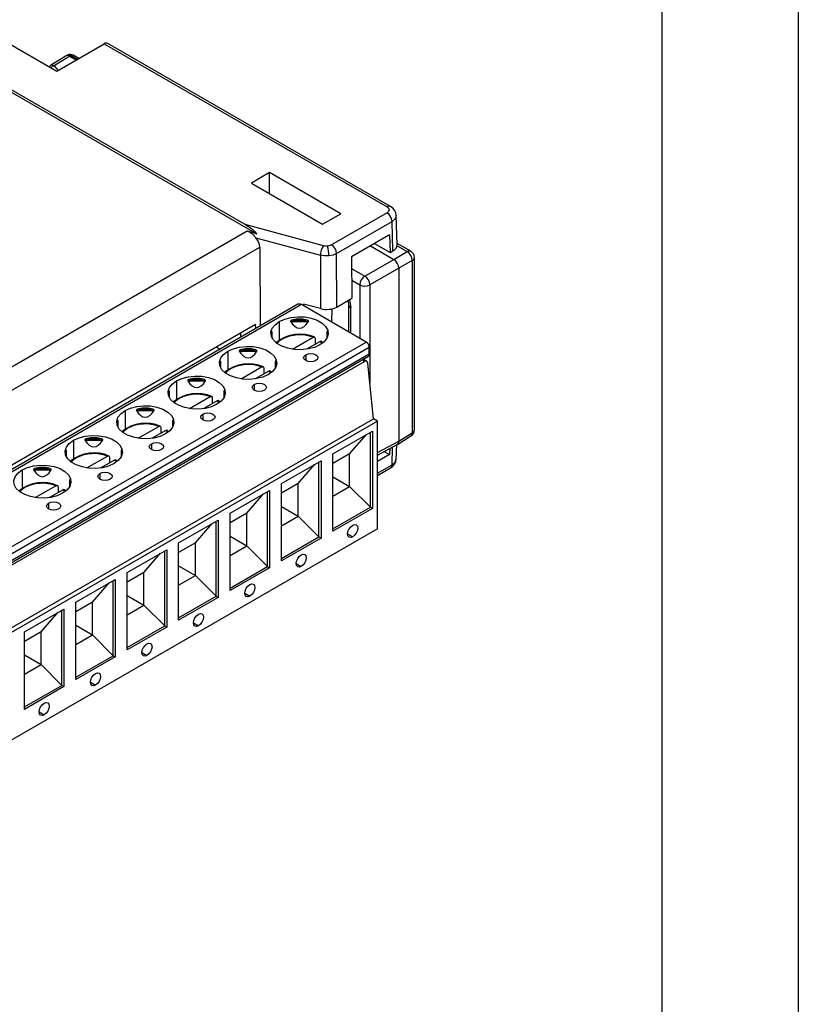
# Model space of a CAD drawing. Header units: millimetres. Extents: x 0 to 419, y 0 to 324.
# Tile 9 of 10: x 365 to 419, y 197 to 265. Entities that reach past the tile are written whole.
import ezdxf

# ---------------------------------------------------------------- set-up
doc = ezdxf.new("R2010")
doc.units = ezdxf.units.MM
doc.header["$LTSCALE"] = 1.5
doc.layers.add('TEXT', color=140, linetype='Continuous', lineweight=25)

msp = doc.modelspace()

# ---------------------------------------------------------------- linework, layer by layer
at = {"color": 7, "linetype": 'Continuous'}
msp.add_line((419.104, 323.854), (419.104, 0.004), dxfattribs=at)
for p, q in [((322.615, 284.219), (381.292, 250.345)), ((380.465, 250.986), (323.442, 283.905)), ((342.044, 276.297), (367.306, 261.714)), ((367.306, 261.714), (370.62, 263.626)), ((370.62, 263.626), (390.377, 252.221)), ((390.627, 252.246), (370.868, 263.652)), ((368.064, 262.84), (367.971, 262.79)), ((367.963, 262.785), (366.866, 262.107)), ((368.217, 262.763), (367.123, 262.086)), ((368.303, 262.809), (368.217, 262.763)), ((368.217, 262.763), (368.671, 262.501)), ((368.303, 262.809), (368.754, 262.549)), ((368.838, 262.598), (368.45, 262.822)), ((367.123, 262.086), (367.403, 261.77)), ((382.161, 254.62), (380.9, 253.892)), ((387.139, 251.747), (382.161, 254.62)), ((382.161, 253.164), (382.161, 254.62)), ((380.9, 253.892), (385.877, 251.018)), ((385.877, 251.018), (387.139, 251.747)), ((390.377, 251.813), (386.495, 249.572)), ((386.849, 248.967), (390.73, 251.208)), ((390.792, 249.159), (390.73, 251.208)), ((391.085, 249.577), (391.022, 251.644)), ((380.605, 250.53), (316.507, 213.527)), ((385.93, 249.515), (380.465, 250.986)), ((381.292, 250.345), (380.605, 250.53)), ((381.211, 250.066), (385.719, 248.852)), ((390.553, 250.267), (387.896, 248.733)), ((390.553, 250.267), (390.59, 249.043)), ((317.486, 212.473), (381.486, 249.42)), ((381.486, 249.42), (381.51, 243.897)), ((389.218, 249.497), (390.845, 248.557)), ((389.511, 249.666), (390.59, 249.043)), ((390.59, 249.043), (390.792, 249.159)), ((390.845, 248.557), (391.79, 249.103)), ((391.08, 249.513), (391.79, 249.103)), ((392.034, 249.125), (391.082, 249.674)), ((385.719, 248.852), (385.736, 245.116)), ((386.865, 245.231), (386.849, 248.967)), ((387.896, 248.733), (387.917, 245.838)), ((388.824, 247.391), (390.845, 248.557)), ((392.144, 248.491), (391.198, 247.945)), ((392.144, 248.491), (392.144, 236.445)), ((392.284, 236.645), (392.284, 248.691)), ((387.902, 247.923), (388.824, 247.391)), ((391.198, 247.945), (389.177, 246.779)), ((391.198, 247.945), (391.198, 235.86)), ((387.908, 247.11), (388.476, 246.782)), ((388.476, 246.782), (388.476, 243.042)), ((389.177, 246.779), (389.177, 239.903)), ((386.865, 245.231), (387.917, 245.838)), ((384.149, 245.42), (326.675, 212.242)), ((384.399, 245.396), (326.925, 212.217)), ((388.924, 242.783), (384.399, 245.396)), ((384.542, 245.437), (384.538, 245.315)), ((385.736, 245.116), (384.542, 245.437)), ((386.522, 244.17), (386.543, 245.106)), ((387.692, 245.393), (387.692, 243.494)), ((387.839, 243.41), (387.839, 245.189)), ((383.82, 244.338), (384.709, 244.338)), ((381.196, 244.004), (319.269, 208.254)), ((381.202, 243.719), (381.196, 244.004)), ((382.85, 244.216), (382.85, 242.924)), ((383.64, 244.239), (384.889, 244.239)), ((383.643, 244.227), (384.886, 244.227)), ((380.169, 243.123), (380.162, 243.407)), ((382.314, 243.143), (382.314, 243.469)), ((382.364, 243.039), (382.364, 243.502)), ((383.769, 242.281), (385.211, 243.113)), ((385.355, 243.033), (385.355, 242.625)), ((386.164, 243.502), (386.164, 243.039)), ((386.214, 243.469), (386.214, 243.143)), ((331.451, 209.604), (388.924, 242.783)), ((331.663, 209.237), (389.136, 242.416)), ((378.701, 242.275), (378.451, 242.419)), ((380.228, 242.265), (381.117, 242.265)), ((385.706, 242.827), (384.759, 242.281)), ((385.706, 242.827), (385.839, 242.688)), ((385.891, 242.756), (385.805, 242.843)), ((389.136, 241.926), (389.136, 242.416)), ((331.601, 208.61), (389.074, 241.788)), ((389.136, 241.926), (331.663, 208.747)), ((379.258, 242.142), (379.258, 240.85)), ((380.048, 242.165), (381.297, 242.165)), ((380.051, 242.154), (381.293, 242.154)), ((384.696, 241.893), (384.696, 241.485)), ((388.8, 241.434), (388.63, 241.532)), ((388.957, 241.445), (388.718, 241.583)), ((331.877, 208.574), (388.8, 241.434)), ((378.722, 241.069), (378.722, 241.395)), ((378.772, 240.965), (378.772, 241.429)), ((380.177, 240.207), (381.619, 241.04)), ((381.763, 240.959), (381.763, 240.551)), ((382.572, 241.429), (382.572, 240.965)), ((382.622, 241.395), (382.622, 241.069)), ((389.426, 237.418), (389.038, 241.297)), ((376.636, 240.191), (377.525, 240.191)), ((382.114, 240.754), (381.167, 240.207)), ((382.114, 240.754), (382.247, 240.614)), ((382.299, 240.683), (382.213, 240.769)), ((375.666, 240.069), (375.666, 238.777)), ((376.456, 240.091), (377.705, 240.091)), ((376.459, 240.08), (377.701, 240.08)), ((381.104, 239.82), (381.104, 239.411)), ((375.13, 238.996), (375.13, 239.322)), ((375.18, 238.892), (375.18, 239.355)), ((376.585, 238.133), (378.027, 238.966)), ((378.171, 238.886), (378.171, 238.478)), ((378.98, 239.355), (378.98, 238.892)), ((379.03, 239.322), (379.03, 238.996)), ((373.044, 238.117), (373.932, 238.117)), ((378.522, 238.68), (377.575, 238.133)), ((378.522, 238.68), (378.655, 238.54)), ((378.707, 238.609), (378.62, 238.696)), ((332.08, 204.313), (389.426, 237.418)), ((372.074, 237.995), (372.074, 236.703)), ((372.864, 238.018), (374.113, 238.018)), ((372.867, 238.006), (374.109, 238.006)), ((377.512, 237.746), (377.512, 237.338)), ((389.709, 237.255), (389.426, 237.418)), ((389.709, 237.255), (332.363, 204.15)), ((371.538, 236.922), (371.538, 237.248)), ((371.588, 236.818), (371.588, 237.281)), ((372.993, 236.06), (374.435, 236.892)), ((374.579, 236.812), (374.579, 236.404)), ((375.388, 237.281), (375.388, 236.818)), ((375.438, 237.248), (375.438, 236.922)), ((389.709, 229.723), (389.709, 237.255)), ((369.452, 236.044), (370.34, 236.044)), ((374.93, 236.606), (373.983, 236.06)), ((374.93, 236.606), (375.063, 236.467)), ((375.115, 236.535), (375.028, 236.622)), ((386.596, 234.968), (389.358, 236.562)), ((387.765, 234.969), (388.933, 236.317)), ((389.216, 231.234), (389.216, 236.481)), ((389.358, 236.562), (389.358, 231.153)), ((391.099, 235.634), (392.047, 236.22)), ((391.198, 235.86), (392.144, 236.445)), ((368.482, 235.921), (368.482, 234.629)), ((369.271, 235.944), (370.52, 235.944)), ((369.275, 235.933), (370.517, 235.933)), ((373.919, 235.672), (373.919, 235.264)), ((389.709, 235.06), (391.198, 235.86)), ((389.709, 234.886), (391.09, 235.629)), ((390.569, 235.348), (390.556, 234.915)), ((390.733, 234.208), (390.77, 235.457)), ((391.025, 234.588), (391.056, 235.61)), ((367.946, 234.848), (367.946, 235.174)), ((367.996, 234.744), (367.996, 235.208)), ((369.401, 233.986), (370.843, 234.818)), ((370.987, 234.738), (370.987, 234.33)), ((371.796, 235.208), (371.796, 234.744)), ((371.846, 235.174), (371.846, 234.848)), ((387.765, 234.969), (386.596, 234.294)), ((386.596, 229.558), (386.596, 234.968)), ((387.765, 232.683), (387.765, 234.969)), ((390.556, 234.915), (389.709, 234.426)), ((390.173, 235.136), (390.556, 234.915)), ((365.859, 233.97), (366.748, 233.97)), ((371.338, 234.533), (370.391, 233.986)), ((371.338, 234.533), (371.471, 234.393)), ((371.523, 234.462), (371.436, 234.548)), ((383.004, 232.894), (385.765, 234.489)), ((384.172, 232.895), (385.341, 234.243)), ((385.624, 229.161), (385.624, 234.407)), ((385.765, 234.489), (385.765, 229.079)), ((389.709, 233.617), (390.733, 234.208)), ((389.709, 233.455), (390.629, 233.986)), ((364.89, 233.847), (364.89, 232.556)), ((365.679, 233.87), (366.928, 233.87)), ((365.683, 233.859), (366.925, 233.859)), ((370.327, 233.598), (370.327, 233.19)), ((386.596, 233.357), (387.765, 232.683)), ((365.809, 231.912), (367.251, 232.745)), ((367.395, 232.665), (367.395, 232.257)), ((368.204, 233.134), (368.204, 232.671)), ((368.254, 233.101), (368.254, 232.775)), ((384.172, 232.895), (383.004, 232.22)), ((383.004, 227.485), (383.004, 232.894)), ((384.172, 230.609), (384.172, 232.895)), ((386.596, 232.008), (387.765, 232.683)), ((387.765, 232.683), (389.216, 231.234)), ((367.746, 232.459), (366.799, 231.912)), ((367.746, 232.459), (367.878, 232.319)), ((367.931, 232.388), (367.844, 232.475)), ((379.412, 230.821), (382.173, 232.415)), ((380.58, 230.821), (381.749, 232.17)), ((382.032, 227.087), (382.032, 232.333)), ((382.173, 232.415), (382.173, 227.005)), ((366.735, 231.525), (366.735, 231.117)), ((383.004, 231.284), (384.172, 230.609)), ((386.596, 229.722), (389.216, 231.234)), ((389.216, 231.234), (389.358, 231.153)), ((379.412, 225.411), (379.412, 230.821)), ((380.58, 230.821), (379.412, 230.147)), ((380.58, 228.535), (380.58, 230.821)), ((383.004, 229.934), (384.172, 230.609)), ((384.172, 230.609), (385.624, 229.161)), ((389.358, 231.153), (386.596, 229.558)), ((375.82, 228.747), (378.581, 230.341)), ((376.988, 228.748), (378.157, 230.096)), ((378.44, 225.013), (378.44, 230.26)), ((378.581, 230.341), (378.581, 224.932)), ((389.709, 229.723), (332.363, 196.617)), ((379.412, 229.21), (380.58, 228.535)), ((383.004, 227.648), (385.624, 229.161)), ((385.624, 229.161), (385.765, 229.079)), ((387.623, 229.376), (387.977, 229.172)), ((376.988, 228.748), (375.82, 228.073)), ((375.82, 223.337), (375.82, 228.747)), ((376.988, 226.462), (376.988, 228.748)), ((379.412, 227.86), (380.58, 228.535)), ((380.58, 228.535), (382.032, 227.087)), ((385.765, 229.079), (383.004, 227.485)), ((372.227, 226.673), (374.989, 228.268)), ((373.396, 226.674), (374.565, 228.022)), ((374.848, 222.94), (374.848, 228.186)), ((374.989, 228.268), (374.989, 222.858)), ((375.82, 227.136), (376.988, 226.462)), ((379.412, 225.574), (382.032, 227.087)), ((382.032, 227.087), (382.173, 227.005)), ((384.031, 227.302), (384.385, 227.098)), ((373.396, 226.674), (372.227, 225.999)), ((372.227, 221.264), (372.227, 226.673)), ((373.396, 224.388), (373.396, 226.674)), ((375.82, 225.787), (376.988, 226.462)), ((376.988, 226.462), (378.44, 225.013)), ((382.173, 227.005), (379.412, 225.411)), ((368.635, 224.6), (371.397, 226.194)), ((369.804, 224.6), (370.972, 225.949)), ((371.256, 220.866), (371.256, 226.112)), ((371.397, 226.194), (371.397, 220.784)), ((372.227, 225.063), (373.396, 224.388)), ((375.82, 223.501), (378.44, 225.013)), ((378.44, 225.013), (378.581, 224.932)), ((380.439, 225.228), (380.792, 225.024)), ((368.635, 219.19), (368.635, 224.6)), ((369.804, 224.6), (368.635, 223.926)), ((369.804, 222.314), (369.804, 224.6)), ((372.227, 223.713), (373.396, 224.388)), ((373.396, 224.388), (374.848, 222.94)), ((378.581, 224.932), (375.82, 223.337)), ((365.043, 222.526), (367.805, 224.12)), ((366.212, 222.527), (367.38, 223.875)), ((367.664, 218.792), (367.664, 224.039)), ((367.805, 224.12), (367.805, 218.711)), ((368.635, 222.989), (369.804, 222.314)), ((372.227, 221.427), (374.848, 222.94)), ((374.848, 222.94), (374.989, 222.858)), ((376.847, 223.155), (377.2, 222.951)), ((366.212, 222.527), (365.043, 221.852)), ((365.043, 217.116), (365.043, 222.526)), ((366.212, 220.24), (366.212, 222.527)), ((368.635, 221.639), (369.804, 222.314)), ((369.804, 222.314), (371.256, 220.866)), ((374.989, 222.858), (372.227, 221.264)), ((365.043, 220.915), (366.212, 220.24)), ((373.255, 221.081), (373.608, 220.877)), ((365.043, 219.566), (366.212, 220.24)), ((366.212, 220.24), (367.664, 218.792)), ((368.635, 219.353), (371.256, 220.866)), ((371.397, 220.784), (368.635, 219.19)), ((371.256, 220.866), (371.397, 220.784)), ((369.663, 219.007), (370.016, 218.803)), ((365.043, 217.28), (367.664, 218.792)), ((367.805, 218.711), (365.043, 217.116)), ((367.664, 218.792), (367.805, 218.711)), ((366.071, 216.934), (366.424, 216.73))]:
    msp.add_line(p, q)
at = {"flags": 128}
for points in [[(367.123, 262.086), (366.955, 262.004), (366.897, 261.95)], [(390.377, 252.221), (390.485, 252.127), (390.523, 252.017), (390.485, 251.907), (390.377, 251.813)], [(391.023, 251.619), (390.947, 251.397), (390.73, 251.208)], [(386.228, 249.492), (386.076, 249.49), (385.93, 249.515)], [(386.495, 249.572), (386.373, 249.52), (386.228, 249.492)], [(386.315, 248.808), (386.011, 248.804), (385.719, 248.852)], [(386.849, 248.967), (386.603, 248.865), (386.315, 248.808)], [(387.653, 245.685), (387.659, 245.666), (387.692, 245.393)], [(387.743, 245.738), (387.758, 245.704), (387.839, 245.189)], [(382.85, 244.216), (383.23, 244.388), (383.669, 244.502), (384.144, 244.552), (384.625, 244.535), (385.085, 244.452), (385.498, 244.308), (385.839, 244.112), (386.088, 243.873), (386.232, 243.608), (386.261, 243.33), (386.174, 243.056), (385.976, 242.802), (385.679, 242.583)], [(383.82, 244.338), (383.757, 244.321), (383.714, 244.304), (383.67, 244.279), (383.655, 244.267), (383.644, 244.252), (383.64, 244.243), (383.64, 244.239)], [(384.889, 244.239), (384.887, 244.249), (384.88, 244.26), (384.862, 244.277), (384.801, 244.31), (384.709, 244.338)], [(385.679, 242.583), (385.299, 242.411), (384.859, 242.297), (384.385, 242.247), (383.904, 242.264), (383.444, 242.347), (383.031, 242.491), (382.69, 242.687), (382.441, 242.926), (382.297, 243.191), (382.268, 243.469), (382.355, 243.743), (382.553, 243.997), (382.85, 244.216)], [(383.64, 244.239), (383.641, 244.233), (383.643, 244.227)], [(384.886, 244.227), (384.888, 244.233), (384.889, 244.239)], [(382.364, 243.502), (382.364, 243.511), (382.361, 243.517), (382.356, 243.52), (382.338, 243.507), (382.314, 243.469)], [(385.211, 243.113), (385.26, 243.132), (385.303, 243.129), (385.335, 243.105), (385.352, 243.064), (385.355, 243.033)], [(386.214, 243.469), (386.199, 243.496), (386.187, 243.511), (386.174, 243.52), (386.169, 243.519), (386.166, 243.513), (386.165, 243.506), (386.164, 243.502)], [(379.258, 242.142), (379.638, 242.314), (380.077, 242.428), (380.552, 242.478), (381.033, 242.461), (381.493, 242.379), (381.906, 242.235), (382.247, 242.038), (382.496, 241.8), (382.64, 241.534), (382.669, 241.256), (382.582, 240.982), (382.384, 240.728), (382.086, 240.509)], [(380.228, 242.265), (380.165, 242.247), (380.122, 242.23), (380.078, 242.206), (380.063, 242.193), (380.052, 242.179), (380.048, 242.169), (380.048, 242.165)], [(381.297, 242.165), (381.295, 242.175), (381.287, 242.187), (381.269, 242.204), (381.209, 242.236), (381.117, 242.265)], [(382.086, 240.509), (381.707, 240.338), (381.267, 240.224), (380.793, 240.173), (380.312, 240.19), (379.851, 240.273), (379.439, 240.417), (379.098, 240.614), (378.848, 240.852), (378.705, 241.118), (378.676, 241.396), (378.763, 241.669), (378.961, 241.923), (379.258, 242.142)], [(380.048, 242.165), (380.049, 242.159), (380.051, 242.154)], [(381.293, 242.154), (381.296, 242.159), (381.297, 242.165)], [(385.403, 241.485), (385.241, 241.422), (385.049, 241.4), (384.858, 241.422), (384.696, 241.485), (384.587, 241.579), (384.549, 241.689), (384.587, 241.8), (384.696, 241.893)], [(384.696, 241.893), (384.858, 241.956), (385.049, 241.978), (385.241, 241.956), (385.403, 241.893), (385.511, 241.8), (385.549, 241.689), (385.511, 241.579), (385.403, 241.485)], [(378.772, 241.429), (378.772, 241.437), (378.769, 241.443), (378.764, 241.446), (378.746, 241.433), (378.722, 241.395)], [(381.619, 241.04), (381.668, 241.058), (381.711, 241.055), (381.743, 241.032), (381.76, 240.991), (381.763, 240.959)], [(382.622, 241.395), (382.607, 241.423), (382.595, 241.438), (382.582, 241.446), (382.577, 241.445), (382.574, 241.439), (382.572, 241.432), (382.572, 241.429)], [(375.666, 240.069), (376.046, 240.24), (376.485, 240.354), (376.959, 240.405), (377.441, 240.388), (377.901, 240.305), (378.314, 240.161), (378.655, 239.964), (378.904, 239.726), (379.047, 239.46), (379.077, 239.182), (378.99, 238.909), (378.792, 238.655), (378.494, 238.436)], [(376.636, 240.191), (376.573, 240.173), (376.53, 240.157), (376.486, 240.132), (376.471, 240.12), (376.46, 240.105), (376.456, 240.095), (376.456, 240.091)], [(377.705, 240.091), (377.703, 240.101), (377.695, 240.113), (377.677, 240.13), (377.617, 240.162), (377.525, 240.191)], [(378.494, 238.436), (378.115, 238.264), (377.675, 238.15), (377.201, 238.1), (376.72, 238.116), (376.259, 238.199), (375.847, 238.343), (375.506, 238.54), (375.256, 238.778), (375.113, 239.044), (375.084, 239.322), (375.171, 239.596), (375.369, 239.849), (375.666, 240.069)], [(376.456, 240.091), (376.457, 240.085), (376.459, 240.08)], [(377.701, 240.08), (377.704, 240.085), (377.705, 240.091)], [(381.811, 239.411), (381.649, 239.349), (381.457, 239.327), (381.266, 239.349), (381.104, 239.411), (380.995, 239.505), (380.957, 239.615), (380.995, 239.726), (381.104, 239.82)], [(381.104, 239.82), (381.266, 239.882), (381.457, 239.904), (381.649, 239.882), (381.811, 239.82), (381.919, 239.726), (381.957, 239.615), (381.919, 239.505), (381.811, 239.411)], [(375.18, 239.355), (375.179, 239.363), (375.177, 239.37), (375.171, 239.373), (375.153, 239.36), (375.13, 239.322)], [(378.027, 238.966), (378.076, 238.984), (378.119, 238.982), (378.151, 238.958), (378.168, 238.917), (378.171, 238.886)], [(379.03, 239.322), (379.015, 239.349), (379.003, 239.364), (378.99, 239.373), (378.985, 239.372), (378.981, 239.366), (378.98, 239.359), (378.98, 239.355)], [(372.074, 237.995), (372.453, 238.167), (372.893, 238.281), (373.367, 238.331), (373.849, 238.314), (374.309, 238.231), (374.722, 238.087), (375.062, 237.89), (375.312, 237.652), (375.455, 237.387), (375.484, 237.109), (375.398, 236.835), (375.2, 236.581), (374.902, 236.362)], [(373.044, 238.117), (372.981, 238.099), (372.938, 238.083), (372.894, 238.058), (372.879, 238.046), (372.867, 238.031), (372.864, 238.022), (372.864, 238.018)], [(374.113, 238.018), (374.11, 238.028), (374.103, 238.039), (374.085, 238.056), (374.024, 238.089), (373.932, 238.117)], [(374.902, 236.362), (374.523, 236.19), (374.083, 236.076), (373.609, 236.026), (373.128, 236.043), (372.667, 236.126), (372.255, 236.27), (371.914, 236.466), (371.664, 236.705), (371.521, 236.97), (371.492, 237.248), (371.579, 237.522), (371.777, 237.776), (372.074, 237.995)], [(372.864, 238.018), (372.864, 238.012), (372.867, 238.006)], [(374.109, 238.006), (374.112, 238.012), (374.113, 238.018)], [(378.219, 237.338), (378.056, 237.275), (377.865, 237.253), (377.674, 237.275), (377.512, 237.338), (377.403, 237.431), (377.365, 237.542), (377.403, 237.652), (377.512, 237.746)], [(377.512, 237.746), (377.674, 237.808), (377.865, 237.83), (378.056, 237.808), (378.219, 237.746), (378.327, 237.652), (378.365, 237.542), (378.327, 237.431), (378.219, 237.338)], [(371.588, 237.281), (371.587, 237.29), (371.585, 237.296), (371.579, 237.299), (371.561, 237.286), (371.538, 237.248)], [(374.435, 236.892), (374.483, 236.911), (374.526, 236.908), (374.558, 236.884), (374.576, 236.843), (374.579, 236.812)], [(375.438, 237.248), (375.423, 237.275), (375.411, 237.29), (375.398, 237.299), (375.393, 237.298), (375.389, 237.292), (375.388, 237.285), (375.388, 237.281)], [(368.482, 235.921), (368.861, 236.093), (369.301, 236.207), (369.775, 236.257), (370.256, 236.24), (370.717, 236.158), (371.129, 236.014), (371.47, 235.817), (371.72, 235.579), (371.863, 235.313), (371.892, 235.035), (371.805, 234.761), (371.608, 234.507), (371.31, 234.288)], [(369.452, 236.044), (369.389, 236.026), (369.346, 236.009), (369.302, 235.985), (369.287, 235.972), (369.275, 235.958), (369.272, 235.948), (369.271, 235.944)], [(370.52, 235.944), (370.518, 235.954), (370.511, 235.966), (370.493, 235.982), (370.432, 236.015), (370.34, 236.044)], [(371.31, 234.288), (370.931, 234.117), (370.491, 234.002), (370.017, 233.952), (369.535, 233.969), (369.075, 234.052), (368.663, 234.196), (368.322, 234.393), (368.072, 234.631), (367.929, 234.897), (367.9, 235.174), (367.987, 235.448), (368.184, 235.702), (368.482, 235.921)], [(369.271, 235.944), (369.272, 235.938), (369.275, 235.933)], [(370.517, 235.933), (370.52, 235.938), (370.52, 235.944)], [(374.627, 235.264), (374.464, 235.201), (374.273, 235.179), (374.082, 235.201), (373.919, 235.264), (373.811, 235.358), (373.773, 235.468), (373.811, 235.579), (373.919, 235.672)], [(373.919, 235.672), (374.082, 235.735), (374.273, 235.757), (374.464, 235.735), (374.627, 235.672), (374.735, 235.579), (374.773, 235.468), (374.735, 235.358), (374.627, 235.264)], [(367.996, 235.208), (367.995, 235.216), (367.993, 235.222), (367.987, 235.225), (367.969, 235.212), (367.946, 235.174)], [(370.843, 234.818), (370.891, 234.837), (370.934, 234.834), (370.966, 234.811), (370.984, 234.77), (370.987, 234.738)], [(371.846, 235.174), (371.831, 235.202), (371.819, 235.217), (371.806, 235.225), (371.801, 235.224), (371.797, 235.218), (371.796, 235.211), (371.796, 235.208)], [(364.89, 233.847), (365.269, 234.019), (365.709, 234.133), (366.183, 234.184), (366.664, 234.167), (367.125, 234.084), (367.537, 233.94), (367.878, 233.743), (368.128, 233.505), (368.271, 233.239), (368.3, 232.961), (368.213, 232.688), (368.015, 232.434), (367.718, 232.215)], [(365.859, 233.97), (365.797, 233.952), (365.754, 233.936), (365.71, 233.911), (365.695, 233.899), (365.683, 233.884), (365.68, 233.874), (365.679, 233.87)], [(366.928, 233.87), (366.926, 233.88), (366.919, 233.892), (366.901, 233.909), (366.84, 233.941), (366.748, 233.97)], [(390.733, 234.208), (390.949, 234.393), (391.022, 234.603)], [(367.718, 232.215), (367.339, 232.043), (366.899, 231.929), (366.425, 231.879), (365.943, 231.895), (365.483, 231.978), (365.07, 232.122), (364.73, 232.319), (364.48, 232.557), (364.337, 232.823), (364.308, 233.101), (364.394, 233.375), (364.592, 233.628), (364.89, 233.847)], [(365.679, 233.87), (365.68, 233.864), (365.683, 233.859)], [(366.925, 233.859), (366.928, 233.864), (366.928, 233.87)], [(371.034, 233.19), (370.872, 233.128), (370.681, 233.106), (370.49, 233.128), (370.327, 233.19), (370.219, 233.284), (370.181, 233.394), (370.219, 233.505), (370.327, 233.598)], [(370.327, 233.598), (370.49, 233.661), (370.681, 233.683), (370.872, 233.661), (371.034, 233.598), (371.143, 233.505), (371.181, 233.394), (371.143, 233.284), (371.034, 233.19)], [(367.251, 232.745), (367.299, 232.763), (367.342, 232.761), (367.374, 232.737), (367.392, 232.696), (367.395, 232.665)], [(368.254, 233.101), (368.239, 233.128), (368.227, 233.143), (368.214, 233.152), (368.209, 233.151), (368.205, 233.145), (368.204, 233.138), (368.204, 233.134)], [(367.442, 231.117), (367.28, 231.054), (367.089, 231.032), (366.897, 231.054), (366.735, 231.117), (366.627, 231.21), (366.589, 231.321), (366.627, 231.431), (366.735, 231.525)], [(366.735, 231.525), (366.897, 231.587), (367.089, 231.609), (367.28, 231.587), (367.442, 231.525), (367.551, 231.431), (367.589, 231.321), (367.551, 231.21), (367.442, 231.117)], [(387.977, 229.172), (387.841, 229.125), (387.727, 229.147), (387.65, 229.235), (387.623, 229.376), (387.65, 229.548), (387.727, 229.724), (387.841, 229.879), (387.977, 229.988)], [(387.977, 229.988), (388.112, 230.035), (388.227, 230.013), (388.303, 229.925), (388.33, 229.784), (388.303, 229.612), (388.227, 229.436), (388.112, 229.281), (387.977, 229.172)], [(384.385, 227.098), (384.249, 227.051), (384.135, 227.073), (384.058, 227.161), (384.031, 227.302), (384.058, 227.474), (384.135, 227.651), (384.249, 227.805), (384.385, 227.914)], [(384.385, 227.914), (384.52, 227.961), (384.635, 227.939), (384.711, 227.851), (384.738, 227.71), (384.711, 227.539), (384.635, 227.362), (384.52, 227.207), (384.385, 227.098)], [(380.792, 225.024), (380.657, 224.977), (380.542, 225), (380.466, 225.088), (380.439, 225.228), (380.466, 225.4), (380.542, 225.577), (380.657, 225.732), (380.792, 225.841)], [(380.792, 225.841), (380.928, 225.888), (381.042, 225.866), (381.119, 225.777), (381.146, 225.637), (381.119, 225.465), (381.042, 225.288), (380.928, 225.133), (380.792, 225.024)], [(377.2, 222.951), (377.065, 222.904), (376.95, 222.926), (376.874, 223.014), (376.847, 223.155), (376.874, 223.327), (376.95, 223.503), (377.065, 223.658), (377.2, 223.767)], [(377.2, 223.767), (377.336, 223.814), (377.45, 223.792), (377.527, 223.704), (377.554, 223.563), (377.527, 223.391), (377.45, 223.214), (377.336, 223.06), (377.2, 222.951)], [(373.608, 220.877), (373.473, 220.83), (373.358, 220.852), (373.282, 220.94), (373.255, 221.081), (373.282, 221.253), (373.358, 221.43), (373.473, 221.584), (373.608, 221.693)], [(373.608, 221.693), (373.744, 221.74), (373.858, 221.718), (373.935, 221.63), (373.962, 221.489), (373.935, 221.317), (373.858, 221.141), (373.744, 220.986), (373.608, 220.877)], [(370.016, 218.803), (369.881, 218.756), (369.766, 218.778), (369.69, 218.867), (369.663, 219.007), (369.69, 219.179), (369.766, 219.356), (369.881, 219.511), (370.016, 219.62)], [(370.016, 219.62), (370.151, 219.667), (370.266, 219.644), (370.343, 219.556), (370.37, 219.416), (370.343, 219.244), (370.266, 219.067), (370.151, 218.912), (370.016, 218.803)], [(366.424, 216.73), (366.289, 216.683), (366.174, 216.705), (366.097, 216.793), (366.071, 216.934), (366.097, 217.105), (366.174, 217.282), (366.289, 217.437), (366.424, 217.546)], [(366.424, 217.546), (366.559, 217.593), (366.674, 217.571), (366.751, 217.483), (366.778, 217.342), (366.751, 217.17), (366.674, 216.993), (366.559, 216.839), (366.424, 216.73)]]:
    msp.add_lwpolyline(points, dxfattribs=at)
for centre, radius, start, end in [((368.157, 262.611), 0.247, 53.71662, 114.52093), ((368.241, 262.479), 0.402, 58.77117, 113.26241), ((368.388, 262.687), 0.149, 65.36022, 124.60414), ((367.129, 261.682), 0.5, 121.72906, 136.51856), ((366.977, 261.883), 0.251, 54.4735, 116.34159), ((390.522, 252.022), 0.247, 65.08013, 126.23304), ((390.263, 251.577), 0.762, 3.93502, 61.47629), ((389.961, 251.164), 0.77, 3.22965, 57.34774), ((380.206, 249.383), 1.214, 34.18977, 70.81014), ((386.925, 248.833), 1.206, 145.55942, 179.075), ((383.506, 248.799), 2.809, 0.18906, 14.28096), ((386.079, 248.924), 0.77, 3.22965, 57.34774), ((391.931, 248.899), 0.248, 65.36022, 124.60414), ((391.398, 248.469), 0.746, 1.72152, 58.27848), ((391.784, 248.691), 0.5, 0, 60.00269), ((392.038, 248.715), 0.248, 295.38794, 354.63803), ((389.246, 246.746), 0.77, 123.22971, 177.34769), ((388.386, 246.73), 0.793, 3.52223, 56.47777), ((388.83, 247.466), 0.77, 242.65648, 296.76622), ((384.252, 245.191), 0.251, 54.38242, 114.30712), ((387.938, 245.415), 0.247, 185.18148, 246.2321), ((384.287, 240.708), 2.626, 66.32924, 128.66607), ((383.598, 241.964), 1.161, 118.47384, 141.47048), ((384.274, 240.579), 2.702, 69.7026, 117.07114), ((385.765, 242.749), 0.0984, 56.24943, 126.69216), ((388.676, 242.395), 0.461, 2.60548, 57.39452), ((388.989, 241.91), 0.148, 305.01333, 6.29885), ((380.695, 238.634), 2.626, 66.32924, 128.66607), ((380.006, 239.891), 1.161, 118.47384, 141.47048), ((380.682, 238.506), 2.702, 69.7026, 117.07114), ((382.173, 240.675), 0.0984, 56.24943, 126.69216), ((377.103, 236.561), 2.626, 66.32924, 128.66607), ((376.414, 237.817), 1.161, 118.47384, 141.47048), ((377.09, 236.432), 2.702, 69.7026, 117.07114), ((378.581, 238.601), 0.0984, 56.24943, 126.69216), ((373.511, 234.487), 2.626, 66.32924, 128.66607), ((372.822, 235.743), 1.161, 118.47384, 141.47048), ((373.498, 234.358), 2.702, 69.7026, 117.07114), ((374.989, 236.527), 0.0984, 56.24943, 126.69216), ((391.784, 236.645), 0.5, 301.72906, 0), ((391.898, 236.417), 0.247, 307.03295, 6.40148), ((392.038, 236.668), 0.248, 295.38794, 354.63803), ((369.919, 232.413), 2.626, 66.32924, 128.66607), ((369.23, 233.67), 1.161, 118.47384, 141.47048), ((369.906, 232.285), 2.702, 69.7026, 117.07114), ((371.397, 234.454), 0.0984, 56.24943, 126.69216), ((390.265, 234.655), 0.762, 298.52371, 356.06498), ((390.486, 234.188), 0.248, 305.35847, 4.60773), ((366.327, 230.34), 2.626, 66.32924, 128.66607), ((365.638, 231.596), 1.161, 118.47384, 141.47048), ((366.314, 230.211), 2.702, 69.7026, 117.07114), ((367.805, 232.38), 0.0984, 56.24943, 126.69216)]:
    msp.add_arc(centre, radius, start, end)
for centre, major_axis, ratio, start_param, end_param in [((370.613, 263.222), (0.256, 0.429), 0.56722, 0.008429, 0.793746), ((368.217, 262.355), (-0.25, 0.433), 0.577206, 5.498021, 6.300635), ((380.465, 250.578), (1.016, -0.662), 0.287055, 0.828273, 1.755568), ((380.521, 249.665), (0.862, -0.593), 0.728943, 0.468383, 1.238621), ((390.085, 249.567), (1, 0), 0.577112, 5.497939, 6.30063), ((390.844, 248.149), (-0.25, 0.433), 0.577557, 3.927224, 5.497716), ((386.158, 245.639), (1, 0), 0.577411, 4.276241, 5.497758), ((384.264, 242.293), (0, 2.097), 0.953545, 6.05911, 6.507261), ((384.264, 253.517), (0, 9.773), 0.204653, 2.825796, 3.457389), ((384.264, 242.293), (1.925, -1.221), 0.444428, 3.192215, 3.344453), ((384.264, 242.293), (1.925, 1.221), 0.444428, 6.080325, 6.232563), ((380.672, 240.22), (0, 2.097), 0.953545, 6.05911, 6.507261), ((380.672, 251.443), (0, 9.773), 0.204653, 2.825796, 3.457389), ((380.672, 240.22), (1.925, -1.221), 0.444428, 3.192215, 3.344453), ((380.672, 240.22), (1.925, 1.221), 0.444428, 6.080325, 6.232563), ((388.826, 241.174), (0.118, 0.277), 0.642726, 5.419754, 6.99055), ((377.08, 238.146), (0, 2.097), 0.953545, 6.05911, 6.507261), ((377.08, 249.369), (0, 9.773), 0.204653, 2.825796, 3.457389), ((377.08, 238.146), (1.925, -1.221), 0.444428, 3.192215, 3.344453), ((377.08, 238.146), (1.925, 1.221), 0.444428, 6.080325, 6.232563), ((373.488, 236.072), (0, 2.097), 0.953545, 6.05911, 6.507261), ((373.488, 247.296), (0, 9.773), 0.204653, 2.825796, 3.457389), ((373.488, 236.072), (1.925, -1.221), 0.444428, 3.192215, 3.344453), ((373.488, 236.072), (1.925, 1.221), 0.444428, 6.080325, 6.232563), ((369.896, 233.999), (0, 2.097), 0.953545, 6.05911, 6.507261), ((369.896, 245.222), (0, 9.773), 0.204653, 2.825796, 3.457389), ((390.844, 236.064), (-0.25, 0.433), 0.577206, 3.124143, 3.92692), ((369.896, 233.999), (1.925, -1.221), 0.444428, 3.192215, 3.344453), ((369.896, 233.999), (1.925, 1.221), 0.444428, 6.080325, 6.232563), ((366.304, 231.925), (0, 2.097), 0.953545, 6.05911, 6.507261), ((366.304, 243.148), (0, 9.773), 0.204653, 2.825796, 3.457389), ((366.304, 231.925), (1.925, 1.221), 0.444428, 6.080325, 6.232563)]:
    msp.add_ellipse(centre, major_axis=major_axis, ratio=ratio, start_param=start_param, end_param=end_param)
at = {"layer": 'TEXT'}
msp.add_line((409.575, 314.325), (409.575, 9.525), dxfattribs=at)

doc.saveas('drawing.dxf')
